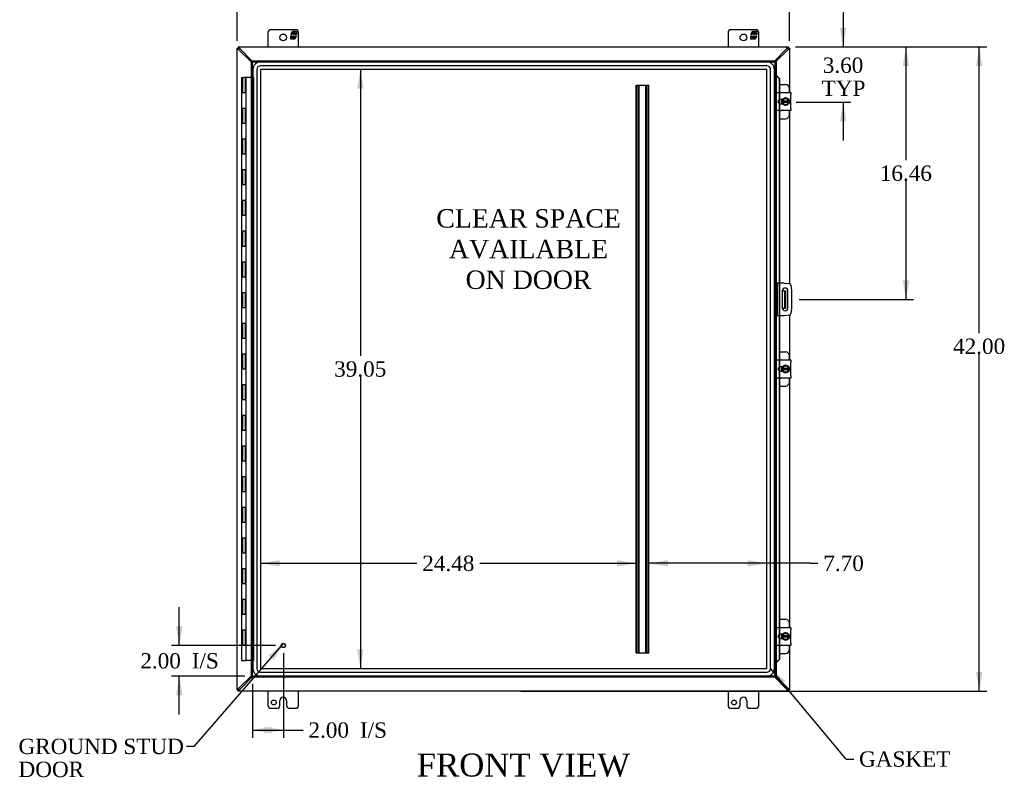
# Model space of a CAD drawing. Header units: inches. Extents: x 9 to 235, y 5 to 157.
# Tile 3 of 9: x 44 to 108, y 45 to 94. Entities that reach past the tile are written whole.
import ezdxf
from ezdxf.enums import TextEntityAlignment as Align

# ---------------------------------------------------------------- set-up
doc = ezdxf.new("R2010")
doc.units = ezdxf.units.IN
doc.header["$MEASUREMENT"] = 0
for name, color, linetype in [('COM40153-1', 7, 'CONTINUOUS'), ('COM40153-2', 7, 'CONTINUOUS'), ('COM42667', 7, 'CONTINUOUS'), ('COM42780', 7, 'CONTINUOUS'), ('COM48448', 7, 'CONTINUOUS'), ('COM53845-2', 7, 'CONTINUOUS'), ('COM70219', 7, 'CONTINUOUS'), ('COM71782-3', 7, 'CONTINUOUS'), ('DEFAULT', 7, 'CONTINUOUS'), ('FET07710', 7, 'CONTINUOUS'), ('HNG10620-38B', 7, 'CONTINUOUS'), ('HNG10620-38C', 7, 'CONTINUOUS'), ('SCC19011', 7, 'CONTINUOUS'), ('SPR20265', 7, 'CONTINUOUS'), ('STD21878', 7, 'CONTINUOUS'), ('WAF25035', 7, 'CONTINUOUS')]:
    doc.layers.add(name, color=color, linetype=linetype)
doc.styles.add('SEACAD_TIMES_NEW_ROMAN', font='times.ttf')

# ---------------------------------------------------------------- blocks, each defined once
blk = doc.blocks.new('SEANNOT_GROUP2')
at = {"layer": 'DEFAULT', "linetype": 'Continuous'}
blk.add_hatch(color=136, dxfattribs=at).paths.add_polyline_path([(60.196, 52.603), (60.859, 53.683), (59.881, 52.876)])
at = {"layer": 'DEFAULT', "color": 136, "linetype": 'Continuous'}
blk.add_line((55.015, 46.963), (54.515, 46.963), dxfattribs=at)
blk.add_lwpolyline([(55.015, 46.963), (60.859, 53.683)], dxfattribs=at)
at = {"layer": 'DEFAULT', "color": 136, "linetype": 'Continuous', "style": 'SEACAD_TIMES_NEW_ROMAN'}
for s, p in [('GROUND STUD', (43.573, 47.463)), ('DOOR', (43.573, 45.963))]:
    blk.add_text(s, height=1, dxfattribs=at).set_placement(p, align=Align.TOP_LEFT)
blk = doc.blocks.new('SEANNOT_GROUP3')
at = {"layer": 'DEFAULT', "linetype": 'Continuous'}
blk.add_hatch(color=136, dxfattribs=at).paths.add_polyline_path([(93.564, 51.22), (92.605, 52.048), (93.244, 50.954)])
at = {"layer": 'DEFAULT', "color": 136, "linetype": 'Continuous'}
blk.add_line((97.518, 46.137), (98.018, 46.137), dxfattribs=at)
blk.add_lwpolyline([(97.518, 46.137), (92.605, 52.048)], dxfattribs=at)
at = {"layer": 'DEFAULT', "color": 136, "linetype": 'Continuous', "style": 'SEACAD_TIMES_NEW_ROMAN'}
blk.add_text('GASKET', height=1, dxfattribs=at).set_placement((98.368, 46.637), align=Align.TOP_LEFT)
blk = doc.blocks.new('GDIMGGROUP')
at = {"layer": 'DEFAULT', "linetype": 'Continuous'}
for points in [[(106.41, 91.324), (106.202, 92.574), (105.994, 91.324)], [(106.41, 51.824), (105.994, 51.824), (106.202, 50.574)]]:
    blk.add_hatch(color=136, dxfattribs=at).paths.add_polyline_path(points)
at = {"layer": 'DEFAULT', "color": 136, "linetype": 'Continuous'}
for p, q in [((94.227, 92.574), (106.702, 92.574)), ((106.202, 73.906), (106.202, 92.574)), ((106.202, 50.574), (106.202, 72.556)), ((76.329, 50.574), (106.702, 50.574))]:
    blk.add_line(p, q, dxfattribs=at)
at = {"layer": 'DEFAULT', "color": 136, "linetype": 'Continuous', "style": 'SEACAD_TIMES_NEW_ROMAN'}
blk.add_text('42.00', height=1, dxfattribs=at).set_placement((104.496, 73.556), align=Align.TOP_LEFT)
blk = doc.blocks.new('GDIMGGROUP1')
at = {"layer": 'DEFAULT', "linetype": 'Continuous'}
for points in [[(53.849, 54.794), (54.057, 53.544), (54.266, 54.794)], [(53.849, 50.294), (54.266, 50.294), (54.057, 51.544)]]:
    blk.add_hatch(color=136, dxfattribs=at).paths.add_polyline_path(points)
at = {"layer": 'DEFAULT', "color": 136, "linetype": 'Continuous'}
for p, q in [((54.057, 53.544), (54.057, 56.044)), ((60.338, 53.544), (53.557, 53.544)), ((58.338, 51.544), (53.557, 51.544)), ((54.057, 49.044), (54.057, 51.544))]:
    blk.add_line(p, q, dxfattribs=at)
at = {"layer": 'DEFAULT', "color": 136, "linetype": 'Continuous', "style": 'SEACAD_TIMES_NEW_ROMAN'}
for s, p in [('2.00', (51.515, 53.044)), ('I/S', (54.869, 53.044))]:
    blk.add_text(s, height=1, dxfattribs=at).set_placement(p, align=Align.TOP_LEFT)
blk = doc.blocks.new('GDIMGGROUP9')
at = {"layer": 'DEFAULT', "linetype": 'Continuous'}
for points in [[(97.538, 93.824), (97.122, 93.824), (97.33, 92.574)], [(97.538, 87.728), (97.33, 88.978), (97.122, 87.728)]]:
    blk.add_hatch(color=136, dxfattribs=at).paths.add_polyline_path(points)
at = {"layer": 'DEFAULT', "color": 136, "linetype": 'Continuous'}
for p, q in [((97.33, 95.074), (97.33, 92.574)), ((94.227, 92.574), (97.83, 92.574)), ((94.26, 88.978), (97.83, 88.978)), ((97.33, 88.978), (97.33, 86.478))]:
    blk.add_line(p, q, dxfattribs=at)
at = {"layer": 'DEFAULT', "color": 136, "linetype": 'Continuous', "style": 'SEACAD_TIMES_NEW_ROMAN'}
for s, p in [('3.60', (96.003, 91.886)), ('TYP', (95.932, 90.386))]:
    blk.add_text(s, height=1, dxfattribs=at).set_placement(p, align=Align.TOP_LEFT)
blk = doc.blocks.new('GDIMGGROUP10')
at = {"layer": 'DEFAULT', "linetype": 'Continuous'}
for points in [[(101.635, 91.324), (101.426, 92.574), (101.218, 91.324)], [(101.635, 77.364), (101.218, 77.364), (101.426, 76.114)]]:
    blk.add_hatch(color=136, dxfattribs=at).paths.add_polyline_path(points)
at = {"layer": 'DEFAULT', "color": 136, "linetype": 'Continuous'}
for p, q in [((94.227, 92.574), (101.926, 92.574)), ((101.426, 92.574), (101.426, 85.194)), ((101.426, 83.844), (101.426, 76.114)), ((94.454, 76.114), (101.926, 76.114))]:
    blk.add_line(p, q, dxfattribs=at)
at = {"layer": 'DEFAULT', "color": 136, "linetype": 'Continuous', "style": 'SEACAD_TIMES_NEW_ROMAN'}
blk.add_text('16.46', height=1, dxfattribs=at).set_placement((99.72, 84.844), align=Align.TOP_LEFT)
blk = doc.blocks.new('GDIMGGROUP15')
at = {"layer": 'DEFAULT', "linetype": 'Continuous'}
for points in [[(60.088, 47.819), (60.088, 48.235), (58.838, 48.027)], [(59.588, 47.819), (60.838, 48.027), (59.588, 48.235)]]:
    blk.add_hatch(color=136, dxfattribs=at).paths.add_polyline_path(points)
at = {"layer": 'DEFAULT', "color": 136, "linetype": 'Continuous'}
for p, q in [((60.838, 53.044), (60.838, 47.527)), ((58.838, 51.044), (58.838, 47.527)), ((58.838, 48.027), (61.627, 48.027)), ((61.627, 48.027), (62.127, 48.027))]:
    blk.add_line(p, q, dxfattribs=at)
at = {"layer": 'DEFAULT', "color": 136, "linetype": 'Continuous', "style": 'SEACAD_TIMES_NEW_ROMAN'}
for s, p in [('2.00', (62.477, 48.527)), ('I/S', (65.831, 48.527))]:
    blk.add_text(s, height=1, dxfattribs=at).set_placement(p, align=Align.TOP_LEFT)
blk = doc.blocks.new('GDIMGGROUP23')
at = {"layer": 'DEFAULT', "linetype": 'Continuous'}
for points in [[(59.079, 98.057), (57.829, 97.849), (59.079, 97.641)], [(92.579, 98.057), (92.579, 97.641), (93.829, 97.849)]]:
    blk.add_hatch(color=136, dxfattribs=at).paths.add_polyline_path(points)
at = {"layer": 'DEFAULT', "color": 136, "linetype": 'Continuous'}
for p, q in [((57.829, 92.973), (57.829, 98.349)), ((93.829, 92.973), (93.829, 98.349)), ((57.829, 97.849), (73.773, 97.849)), ((77.885, 97.849), (93.829, 97.849))]:
    blk.add_line(p, q, dxfattribs=at)
at = {"layer": 'DEFAULT', "color": 136, "linetype": 'Continuous', "style": 'SEACAD_TIMES_NEW_ROMAN'}
blk.add_text('36.00', height=1, dxfattribs=at).set_placement((74.123, 98.349), align=Align.TOP_LEFT)
blk = doc.blocks.new('GDIMGGROUP24')
at = {"layer": 'DEFAULT', "linetype": 'Continuous'}
for points in [[(65.651, 89.851), (66.068, 89.851), (65.859, 91.101)], [(65.651, 53.297), (65.859, 52.047), (66.068, 53.297)]]:
    blk.add_hatch(color=136, dxfattribs=at).paths.add_polyline_path(points)
at = {"layer": 'DEFAULT', "color": 136, "linetype": 'Continuous'}
for p, q in [((65.859, 91.101), (65.859, 72.424)), ((65.859, 71.074), (65.859, 52.047))]:
    blk.add_line(p, q, dxfattribs=at)
at = {"layer": 'DEFAULT', "color": 136, "linetype": 'Continuous', "style": 'SEACAD_TIMES_NEW_ROMAN'}
blk.add_text('39.05', height=1, dxfattribs=at).set_placement((64.153, 72.074), align=Align.TOP_LEFT)
blk = doc.blocks.new('GDIMGGROUP25')
at = {"layer": 'DEFAULT', "linetype": 'Continuous'}
for points in [[(60.608, 59.109), (59.358, 58.901), (60.608, 58.692)], [(82.588, 59.109), (82.588, 58.692), (83.838, 58.901)]]:
    blk.add_hatch(color=136, dxfattribs=at).paths.add_polyline_path(points)
at = {"layer": 'DEFAULT', "color": 136, "linetype": 'Continuous'}
for p, q in [((59.358, 58.901), (69.542, 58.901)), ((73.654, 58.901), (83.838, 58.901))]:
    blk.add_line(p, q, dxfattribs=at)
at = {"layer": 'DEFAULT', "color": 136, "linetype": 'Continuous', "style": 'SEACAD_TIMES_NEW_ROMAN'}
blk.add_text('24.48', height=1, dxfattribs=at).set_placement((69.892, 59.401), align=Align.TOP_LEFT)
blk = doc.blocks.new('GDIMGGROUP27')
at = {"layer": 'DEFAULT', "linetype": 'Continuous'}
for points in [[(85.904, 59.109), (84.654, 58.901), (85.904, 58.692)], [(91.106, 59.109), (91.106, 58.692), (92.356, 58.901)]]:
    blk.add_hatch(color=136, dxfattribs=at).paths.add_polyline_path(points)
at = {"layer": 'DEFAULT', "color": 136, "linetype": 'Continuous'}
for q in [(84.654, 58.901), (95.687, 58.901)]:
    blk.add_line((95.187, 58.901), q, dxfattribs=at)
at = {"layer": 'DEFAULT', "color": 136, "linetype": 'Continuous', "style": 'SEACAD_TIMES_NEW_ROMAN'}
blk.add_text('7.70', height=1, dxfattribs=at).set_placement((96.037, 59.401), align=Align.TOP_LEFT)

msp = doc.modelspace()

# ---------------------------------------------------------------- linework, layer by layer
at = {"layer": 'COM40153-1', "color": 7}
for p, q in [((93.361, 76.677), (93.471, 76.677)), ((93.471, 76.677), (93.507, 76.677)), ((93.507, 76.677), (93.579, 76.677)), ((93.507, 76.677), (93.507, 75.552)), ((93.579, 76.677), (93.579, 75.552)), ((93.361, 75.552), (93.471, 75.552)), ((93.507, 75.552), (93.471, 75.552)), ((93.507, 75.552), (93.579, 75.552))]:
    msp.add_line(p, q, dxfattribs=at)
at = {"layer": 'COM40153-2', "color": 7}
for p, q in [((93.026, 77.177), (92.954, 77.177)), ((93.026, 77.177), (93.026, 75.052)), ((93.026, 77.177), (93.062, 77.177)), ((93.477, 77.177), (93.062, 77.177)), ((93.477, 77.177), (93.811, 77.148)), ((93.925, 77.034), (93.954, 76.7)), ((93.36, 76.664), (93.36, 75.564)), ((93.735, 75.564), (93.735, 76.664)), ((93.954, 76.7), (93.954, 75.529)), ((93.954, 75.529), (93.925, 75.195)), ((93.026, 75.052), (92.954, 75.052)), ((93.062, 75.052), (93.026, 75.052)), ((93.477, 75.052), (93.062, 75.052)), ((93.811, 75.081), (93.477, 75.052))]:
    msp.add_line(p, q, dxfattribs=at)
for centre, radius, start, end in [((93.8, 77.023), 0.125, 5, 85), ((93.548, 76.664), 0.188, 0, 180), ((93.548, 75.564), 0.188, 180, 0), ((93.8, 75.206), 0.125, 275, 355)]:
    msp.add_arc(centre, radius, start, end, dxfattribs=at)
at = {"layer": 'COM42667', "color": 7}
for p, q in [((92.955, 89.458), (92.955, 89.601)), ((92.955, 89.601), (93.925, 89.601)), ((92.955, 89.458), (92.955, 88.567)), ((93.925, 89.601), (93.925, 89.458)), ((93.925, 88.567), (93.925, 89.458)), ((93.369, 89.153), (93.229, 89.153)), ((93.229, 88.872), (93.369, 88.872)), ((92.955, 88.424), (92.955, 88.567)), ((93.925, 88.424), (92.955, 88.424)), ((93.925, 88.567), (93.925, 88.424)), ((92.955, 72.02), (92.955, 72.163)), ((92.955, 72.163), (93.925, 72.163)), ((92.955, 72.02), (92.955, 71.129)), ((93.925, 72.163), (93.925, 72.02)), ((93.925, 71.129), (93.925, 72.02)), ((93.369, 71.715), (93.229, 71.715)), ((93.229, 71.434), (93.369, 71.434)), ((92.955, 70.986), (92.955, 71.129)), ((93.925, 70.986), (92.955, 70.986)), ((93.925, 71.129), (93.925, 70.986)), ((92.955, 54.582), (92.955, 54.725)), ((92.955, 54.725), (93.925, 54.725)), ((92.955, 54.582), (92.955, 53.691)), ((93.925, 54.725), (93.925, 54.582)), ((93.925, 53.691), (93.925, 54.582)), ((93.369, 54.277), (93.229, 54.277)), ((93.229, 53.996), (93.369, 53.996)), ((92.955, 53.548), (92.955, 53.691)), ((93.925, 53.548), (92.955, 53.548)), ((93.925, 53.691), (93.925, 53.548))]:
    msp.add_line(p, q, dxfattribs=at)
for centre, radius in [((93.229, 89.012), 0.14), ((93.229, 71.574), 0.141), ((93.229, 54.136), 0.14)]:
    msp.add_arc(centre, radius, 90, 270, dxfattribs=at)
at = {"layer": 'COM42780', "color": 7}
for p, q in [((93.179, 90.128), (93.576, 90.128)), ((93.826, 89.601), (93.826, 89.878)), ((93.326, 89.078), (93.326, 89.153)), ((93.326, 88.872), (93.326, 88.943)), ((93.826, 88.147), (93.826, 88.424)), ((93.179, 87.897), (93.576, 87.897)), ((93.179, 72.69), (93.576, 72.69)), ((93.826, 72.163), (93.826, 72.44)), ((93.326, 71.64), (93.326, 71.715)), ((93.326, 71.434), (93.326, 71.505)), ((93.826, 70.709), (93.826, 70.986)), ((93.179, 70.459), (93.576, 70.459)), ((93.179, 55.252), (93.576, 55.252)), ((93.826, 54.725), (93.826, 55.002)), ((93.326, 54.202), (93.326, 54.277)), ((93.326, 53.996), (93.326, 54.067)), ((93.826, 53.271), (93.826, 53.548)), ((93.179, 53.021), (93.576, 53.021))]:
    msp.add_line(p, q, dxfattribs=at)
for centre, start, end in [((93.576, 89.878), 0, 90), ((93.076, 89.441), 39.93243, 65.66946), ((93.076, 88.584), 294.33054, 320.06757), ((93.576, 88.147), 270, 0), ((93.576, 72.44), 0, 90), ((93.076, 72.003), 39.93243, 65.66946), ((93.076, 71.146), 294.33054, 320.06757), ((93.576, 70.709), 270, 0), ((93.576, 55.002), 0, 90), ((93.076, 54.565), 39.93243, 65.66946), ((93.076, 53.708), 294.33054, 320.06757), ((93.576, 53.271), 270, 0)]:
    msp.add_arc(centre, 0.25, start, end, dxfattribs=at)
at = {"layer": 'COM48448', "color": 7}
for p, q in [((57.829, 92.502), (57.901, 92.502)), ((57.829, 92.473), (57.829, 92.502)), ((57.901, 92.473), (57.829, 92.473)), ((57.829, 50.676), (57.829, 92.473)), ((57.901, 92.574), (57.901, 92.502)), ((57.901, 92.574), (57.93, 92.574)), ((57.901, 92.502), (57.937, 92.466)), ((57.93, 92.502), (57.901, 92.502)), ((57.901, 92.502), (57.937, 92.466)), ((57.901, 92.502), (57.901, 92.473)), ((57.937, 92.397), (57.917, 92.43)), ((57.93, 92.502), (57.93, 92.574)), ((57.93, 92.574), (93.727, 92.574)), ((57.973, 92.486), (58.006, 92.466)), ((58.838, 91.627), (58.006, 92.466)), ((93.652, 92.466), (92.869, 91.677)), ((93.652, 92.466), (93.684, 92.486)), ((93.757, 92.502), (93.721, 92.466)), ((93.757, 92.502), (93.721, 92.466)), ((93.74, 92.43), (93.721, 92.397)), ((93.727, 92.502), (93.727, 92.574)), ((93.727, 92.574), (93.757, 92.574)), ((93.757, 92.502), (93.727, 92.502)), ((93.757, 92.574), (93.757, 92.502)), ((93.829, 92.502), (93.757, 92.502)), ((93.757, 92.473), (93.757, 92.502)), ((93.757, 92.473), (93.829, 92.473)), ((93.829, 92.502), (93.829, 92.473)), ((93.829, 92.473), (93.829, 89.601)), ((58.766, 91.575), (57.937, 92.397)), ((92.921, 91.605), (93.721, 92.397)), ((93.829, 88.424), (93.829, 77.145)), ((93.829, 75.084), (93.829, 72.163)), ((93.829, 70.986), (93.829, 54.725)), ((93.829, 53.548), (93.829, 50.676)), ((57.937, 50.752), (58.766, 51.573)), ((58.838, 51.522), (58.006, 50.682)), ((93.652, 50.682), (92.869, 51.472)), ((93.721, 50.752), (92.921, 51.544)), ((57.917, 50.719), (57.937, 50.752)), ((93.721, 50.752), (93.74, 50.719)), ((57.901, 50.676), (57.829, 50.676)), ((57.829, 50.646), (57.829, 50.676)), ((57.829, 50.646), (57.901, 50.646)), ((57.901, 50.646), (57.937, 50.682)), ((57.901, 50.646), (57.937, 50.682)), ((57.901, 50.676), (57.901, 50.646)), ((57.901, 50.646), (57.93, 50.646)), ((57.901, 50.574), (57.901, 50.646)), ((57.93, 50.574), (57.901, 50.574)), ((57.93, 50.646), (57.93, 50.574)), ((93.727, 50.574), (57.93, 50.574)), ((58.006, 50.682), (57.973, 50.663)), ((93.684, 50.663), (93.652, 50.682)), ((93.757, 50.646), (93.721, 50.682)), ((93.757, 50.646), (93.721, 50.682)), ((93.727, 50.646), (93.727, 50.574)), ((93.727, 50.646), (93.757, 50.646)), ((93.757, 50.574), (93.727, 50.574)), ((93.757, 50.676), (93.829, 50.676)), ((93.757, 50.646), (93.757, 50.676)), ((93.829, 50.646), (93.757, 50.646)), ((93.757, 50.574), (93.757, 50.646)), ((93.829, 50.676), (93.829, 50.646))]:
    msp.add_line(p, q, dxfattribs=at)
for centre, start, end in [((58.347, 93.195), 238.53984, 242.80605), ((57.208, 92.056), 27.19395, 31.46015), ((94.45, 92.056), 148.53985, 152.80605), ((93.311, 93.195), 297.19395, 301.46015), ((58.347, 49.953), 117.19395, 121.46015), ((93.311, 49.953), 58.53985, 62.80605), ((57.208, 51.093), 328.53985, 332.80605), ((94.45, 51.093), 207.19395, 211.46015)]:
    msp.add_arc(centre, 0.898, start, end, dxfattribs=at)
for points, knots in [([(57.879, 92.43), (57.877, 92.431), (57.874, 92.433), (57.869, 92.436), (57.864, 92.439), (57.859, 92.442), (57.855, 92.445), (57.851, 92.448), (57.847, 92.451), (57.842, 92.454), (57.837, 92.459), (57.833, 92.463), (57.83, 92.467), (57.829, 92.47), (57.829, 92.472), (57.829, 92.473)], [0, 0, 0, 0, 0.058508, 0.117588, 0.177234, 0.23744, 0.298196, 0.359495, 0.421327, 0.483683, 0.609872, 0.738031, 0.824554, 0.911887, 1, 1, 1, 1]), ([(57.917, 92.43), (57.915, 92.434), (57.913, 92.438), (57.909, 92.446), (57.907, 92.45), (57.904, 92.457), (57.903, 92.46), (57.901, 92.467), (57.901, 92.47), (57.901, 92.473)], [0, 0, 0, 0, 0.25, 0.25, 0.5, 0.5, 0.75, 0.75, 1, 1, 1, 1]), ([(57.93, 92.574), (57.931, 92.574), (57.932, 92.574), (57.934, 92.574), (57.936, 92.573), (57.939, 92.571), (57.941, 92.57), (57.943, 92.568), (57.945, 92.565), (57.947, 92.563), (57.951, 92.558), (57.955, 92.552), (57.961, 92.544), (57.967, 92.535), (57.971, 92.528), (57.973, 92.525)], [0, 0, 0, 0, 0.058839, 0.117335, 0.175479, 0.233264, 0.290679, 0.347718, 0.404373, 0.460635, 0.516498, 0.640635, 0.762642, 0.882451, 1, 1, 1, 1]), ([(57.93, 92.502), (57.933, 92.502), (57.936, 92.502), (57.943, 92.5), (57.946, 92.499), (57.953, 92.496), (57.957, 92.494), (57.965, 92.49), (57.969, 92.488), (57.973, 92.486)], [0, 0, 0, 0, 0.25, 0.25, 0.5, 0.5, 0.75, 0.75, 1, 1, 1, 1]), ([(93.684, 92.525), (93.685, 92.526), (93.688, 92.53), (93.691, 92.534), (93.694, 92.539), (93.697, 92.544), (93.7, 92.548), (93.702, 92.552), (93.705, 92.556), (93.709, 92.561), (93.713, 92.566), (93.718, 92.57), (93.721, 92.573), (93.724, 92.574), (93.726, 92.574), (93.727, 92.574)], [0, 0, 0, 0, 0.058508, 0.117588, 0.177234, 0.23744, 0.298196, 0.359495, 0.421327, 0.483683, 0.609872, 0.738031, 0.824554, 0.911887, 1, 1, 1, 1]), ([(93.684, 92.486), (93.689, 92.488), (93.693, 92.49), (93.701, 92.494), (93.704, 92.496), (93.711, 92.499), (93.715, 92.5), (93.721, 92.502), (93.724, 92.502), (93.727, 92.502)], [0, 0, 0, 0, 0.25, 0.25, 0.5, 0.5, 0.75, 0.75, 1, 1, 1, 1]), ([(93.757, 92.473), (93.757, 92.47), (93.756, 92.467), (93.755, 92.46), (93.753, 92.457), (93.75, 92.45), (93.749, 92.446), (93.745, 92.438), (93.742, 92.434), (93.74, 92.43)], [0, 0, 0, 0, 0.25, 0.25, 0.5, 0.5, 0.75, 0.75, 1, 1, 1, 1]), ([(93.829, 92.473), (93.829, 92.472), (93.829, 92.471), (93.828, 92.469), (93.827, 92.467), (93.826, 92.465), (93.824, 92.462), (93.822, 92.46), (93.82, 92.458), (93.817, 92.456), (93.813, 92.452), (93.807, 92.448), (93.798, 92.442), (93.789, 92.436), (93.782, 92.432), (93.779, 92.43)], [0, 0, 0, 0, 0.058839, 0.117335, 0.175479, 0.233264, 0.290679, 0.347718, 0.404373, 0.460635, 0.516498, 0.640635, 0.762642, 0.882451, 1, 1, 1, 1]), ([(57.829, 50.676), (57.829, 50.677), (57.829, 50.678), (57.83, 50.68), (57.831, 50.682), (57.832, 50.684), (57.834, 50.686), (57.836, 50.688), (57.838, 50.691), (57.841, 50.693), (57.845, 50.696), (57.851, 50.701), (57.859, 50.706), (57.869, 50.712), (57.875, 50.717), (57.879, 50.719)], [0, 0, 0, 0, 0.058839, 0.117335, 0.175479, 0.233264, 0.290679, 0.347718, 0.404373, 0.460635, 0.516498, 0.640635, 0.762642, 0.882451, 1, 1, 1, 1]), ([(57.901, 50.676), (57.901, 50.679), (57.901, 50.682), (57.903, 50.688), (57.904, 50.692), (57.907, 50.699), (57.909, 50.703), (57.913, 50.71), (57.915, 50.715), (57.917, 50.719)], [0, 0, 0, 0, 0.25, 0.25, 0.5, 0.5, 0.75, 0.75, 1, 1, 1, 1]), ([(93.74, 50.719), (93.742, 50.715), (93.745, 50.71), (93.749, 50.703), (93.75, 50.699), (93.753, 50.692), (93.755, 50.688), (93.756, 50.682), (93.757, 50.679), (93.757, 50.676)], [0, 0, 0, 0, 0.25, 0.25, 0.5, 0.5, 0.75, 0.75, 1, 1, 1, 1]), ([(93.779, 50.719), (93.781, 50.718), (93.784, 50.716), (93.789, 50.713), (93.794, 50.709), (93.798, 50.707), (93.803, 50.704), (93.807, 50.701), (93.811, 50.698), (93.815, 50.694), (93.821, 50.69), (93.825, 50.686), (93.827, 50.682), (93.829, 50.679), (93.829, 50.677), (93.829, 50.676)], [0, 0, 0, 0, 0.058508, 0.117588, 0.177234, 0.23744, 0.298196, 0.359495, 0.421327, 0.483683, 0.609872, 0.738031, 0.824554, 0.911887, 1, 1, 1, 1]), ([(57.973, 50.663), (57.969, 50.661), (57.965, 50.658), (57.957, 50.655), (57.953, 50.653), (57.946, 50.65), (57.943, 50.648), (57.936, 50.647), (57.933, 50.646), (57.93, 50.646)], [0, 0, 0, 0, 0.25, 0.25, 0.5, 0.5, 0.75, 0.75, 1, 1, 1, 1]), ([(57.973, 50.624), (57.972, 50.622), (57.97, 50.619), (57.967, 50.614), (57.964, 50.609), (57.961, 50.605), (57.958, 50.6), (57.955, 50.596), (57.953, 50.592), (57.949, 50.588), (57.944, 50.583), (57.94, 50.578), (57.936, 50.576), (57.933, 50.575), (57.931, 50.574), (57.93, 50.574)], [0, 0, 0, 0, 0.058508, 0.117588, 0.177234, 0.23744, 0.298196, 0.359495, 0.421327, 0.483683, 0.609872, 0.738031, 0.824554, 0.911887, 1, 1, 1, 1]), ([(93.727, 50.646), (93.724, 50.646), (93.721, 50.647), (93.715, 50.648), (93.711, 50.65), (93.704, 50.653), (93.701, 50.655), (93.693, 50.658), (93.689, 50.661), (93.684, 50.663)], [0, 0, 0, 0, 0.25, 0.25, 0.5, 0.5, 0.75, 0.75, 1, 1, 1, 1]), ([(93.727, 50.574), (93.727, 50.574), (93.725, 50.574), (93.723, 50.575), (93.721, 50.576), (93.719, 50.577), (93.717, 50.579), (93.715, 50.581), (93.713, 50.583), (93.71, 50.586), (93.707, 50.59), (93.702, 50.596), (93.697, 50.605), (93.691, 50.614), (93.686, 50.621), (93.684, 50.624)], [0, 0, 0, 0, 0.058839, 0.117335, 0.175479, 0.233264, 0.290679, 0.347718, 0.404373, 0.460635, 0.516498, 0.640635, 0.762642, 0.882451, 1, 1, 1, 1])]:
    msp.add_open_spline(points, degree=3, knots=knots, dxfattribs=at)
at = {"layer": 'COM53845-2', "color": 7}
for p, q in [((83.838, 53.074), (83.838, 90.074)), ((83.838, 90.074), (83.921, 90.074)), ((83.878, 53.074), (83.878, 90.074)), ((83.921, 90.074), (84.571, 90.074)), ((83.99, 53.074), (83.99, 90.074)), ((84.03, 53.074), (84.03, 90.074)), ((84.462, 53.074), (84.462, 90.074)), ((84.502, 53.074), (84.502, 90.074)), ((84.571, 90.074), (84.654, 90.074)), ((84.614, 53.074), (84.614, 90.074)), ((84.654, 53.074), (84.654, 90.074)), ((83.838, 53.074), (83.921, 53.074)), ((83.921, 53.074), (84.571, 53.074)), ((84.571, 53.074), (84.654, 53.074))]:
    msp.add_line(p, q, dxfattribs=at)
at = {"layer": 'COM70219', "color": 7}
for p, q in [((92.355, 91.6), (59.359, 91.6)), ((92.355, 91.599), (59.359, 91.599)), ((92.355, 91.35), (59.359, 91.35)), ((58.859, 91.1), (58.859, 52.048)), ((58.86, 91.1), (58.86, 52.048)), ((59.109, 91.1), (59.109, 52.048)), ((59.358, 91.1), (59.358, 52.048)), ((92.355, 91.101), (59.359, 91.101)), ((92.355, 91.1), (59.359, 91.1)), ((59.359, 91.1), (59.359, 52.048)), ((92.355, 52.048), (92.355, 91.1)), ((92.356, 52.048), (92.356, 91.1)), ((92.605, 52.048), (92.605, 91.1)), ((92.854, 52.048), (92.854, 91.1)), ((92.855, 52.048), (92.855, 91.1)), ((59.359, 52.048), (92.355, 52.048)), ((59.359, 52.047), (92.355, 52.047)), ((59.359, 51.798), (92.355, 51.798)), ((59.359, 51.549), (92.355, 51.549)), ((59.359, 51.548), (92.355, 51.548))]:
    msp.add_line(p, q, dxfattribs=at)
for centre, radius, start, end in [((59.359, 91.1), 0.5, 90, 180), ((59.359, 91.1), 0.499, 90, 180), ((59.359, 91.1), 0.25, 90, 180), ((92.355, 91.1), 0.5, 0, 90), ((92.355, 91.1), 0.499, 0, 90), ((92.355, 91.1), 0.25, 0, 90), ((59.359, 91.1), 0.001, 90, 180), ((92.355, 91.1), 0.001, 0, 90), ((59.359, 52.048), 0.5, 180, 270), ((59.359, 52.048), 0.499, 180, 270), ((59.359, 52.048), 0.25, 180, 270), ((59.359, 52.048), 0.001, 180, 270), ((92.355, 52.048), 0.5, 270, 360), ((92.355, 52.048), 0.001, 270, 360), ((92.355, 52.048), 0.25, 270, 360), ((92.355, 52.048), 0.499, 270, 360)]:
    msp.add_arc(centre, radius, start, end, dxfattribs=at)
at = {"layer": 'COM71782-3', "color": 7}
for p, q in [((58.766, 91.605), (58.838, 91.605)), ((58.766, 51.544), (58.766, 91.605)), ((58.838, 91.677), (58.838, 91.605)), ((58.838, 91.677), (92.882, 91.677)), ((58.838, 91.605), (92.882, 91.605)), ((58.838, 91.605), (58.874, 91.569)), ((58.838, 51.544), (58.838, 91.605)), ((58.838, 91.605), (58.874, 91.569)), ((92.882, 91.605), (92.846, 91.569)), ((92.882, 91.605), (92.846, 91.569)), ((92.882, 91.677), (92.882, 91.605)), ((92.882, 91.605), (92.882, 51.544)), ((92.954, 91.605), (92.882, 91.605)), ((92.954, 91.605), (92.954, 51.544)), ((92.954, 90.73), (92.882, 90.73)), ((92.967, 90.73), (92.954, 90.73)), ((92.976, 90.707), (92.985, 90.707)), ((92.996, 90.694), (93.166, 90.522)), ((92.996, 90.694), (93.009, 90.694)), ((93.009, 90.694), (93.179, 90.522)), ((93.166, 90.522), (93.166, 89.601)), ((93.179, 90.522), (93.166, 90.522)), ((93.179, 90.522), (93.179, 89.601)), ((93.166, 89.601), (93.166, 89.138)), ((93.179, 89.601), (93.179, 89.143)), ((93.166, 89.138), (93.166, 88.887)), ((93.166, 88.887), (93.166, 88.424)), ((93.179, 89.143), (93.179, 88.881)), ((93.179, 88.881), (93.179, 88.424)), ((93.166, 88.424), (93.166, 77.177)), ((93.179, 88.424), (93.179, 77.177)), ((93.166, 77.177), (93.166, 75.052)), ((93.179, 77.177), (93.179, 75.052)), ((93.166, 75.052), (93.166, 72.163)), ((93.179, 75.052), (93.179, 72.163)), ((93.166, 72.163), (93.166, 71.7)), ((93.179, 72.163), (93.179, 71.705)), ((93.166, 71.7), (93.166, 71.449)), ((93.166, 71.449), (93.166, 70.986)), ((93.179, 71.705), (93.179, 71.443)), ((93.179, 71.443), (93.179, 70.986)), ((93.166, 70.986), (93.166, 54.725)), ((93.179, 70.986), (93.179, 54.725)), ((93.166, 54.725), (93.166, 54.262)), ((93.179, 54.725), (93.179, 54.267)), ((93.166, 54.262), (93.166, 54.011)), ((93.166, 54.011), (93.166, 53.548)), ((93.179, 54.267), (93.179, 54.005)), ((93.179, 54.005), (93.179, 53.548)), ((93.166, 53.548), (93.166, 52.627)), ((93.179, 53.548), (93.179, 52.627)), ((92.954, 52.419), (92.882, 52.419)), ((92.954, 52.419), (92.967, 52.419)), ((92.985, 52.442), (92.976, 52.442)), ((93.166, 52.627), (92.996, 52.454)), ((92.996, 52.454), (93.009, 52.454)), ((93.179, 52.627), (93.009, 52.454)), ((93.179, 52.627), (93.166, 52.627)), ((58.766, 51.544), (58.838, 51.544)), ((58.838, 51.544), (58.874, 51.58)), ((58.838, 51.544), (58.874, 51.58)), ((92.882, 51.544), (58.838, 51.544)), ((58.838, 51.472), (58.838, 51.544)), ((92.882, 51.472), (58.838, 51.472)), ((92.882, 51.544), (92.846, 51.58)), ((92.882, 51.544), (92.846, 51.58)), ((92.882, 51.472), (92.882, 51.544)), ((92.954, 51.544), (92.882, 51.544))]:
    msp.add_line(p, q, dxfattribs=at)
for centre, radius, start, end in [((93.394, 91.781), 1.153, 245.73422, 249.46416), ((93.285, 90.963), 0.395, 216.31419, 223.00535), ((93.394, 91.781), 1.153, 249.46416, 250.45802), ((93.394, 51.368), 1.153, 110.53584, 114.26578), ((93.285, 52.185), 0.395, 136.99465, 143.68581), ((93.394, 51.368), 1.153, 109.54198, 110.53584)]:
    msp.add_arc(centre, radius, start, end, dxfattribs=at)
at = {"layer": 'FET07710', "color": 7}
for p, q in [((59.829, 93.512), (59.829, 92.574)), ((61.641, 93.699), (60.016, 93.699)), ((61.319, 93.394), (61.441, 93.606)), ((61.383, 93.394), (61.319, 93.394)), ((61.319, 93.084), (61.319, 93.297)), ((61.319, 93.297), (61.383, 93.297)), ((61.427, 93.084), (61.319, 93.084)), ((61.481, 93.5), (61.383, 93.5)), ((61.383, 93.5), (61.383, 93.394)), ((61.383, 93.297), (61.383, 93.191)), ((61.383, 93.191), (61.481, 93.191)), ((61.472, 93.162), (61.427, 93.084)), ((61.441, 93.606), (61.55, 93.606)), ((61.472, 93.084), (61.472, 93.162)), ((61.581, 93.084), (61.472, 93.084)), ((61.481, 93.394), (61.481, 93.5)), ((61.541, 93.394), (61.481, 93.394)), ((61.481, 93.191), (61.481, 93.297)), ((61.481, 93.297), (61.541, 93.297)), ((61.639, 93.5), (61.541, 93.5)), ((61.541, 93.5), (61.541, 93.394)), ((61.541, 93.297), (61.541, 93.191)), ((61.541, 93.191), (61.639, 93.191)), ((61.55, 93.606), (61.55, 93.529)), ((61.55, 93.529), (61.595, 93.606)), ((61.704, 93.297), (61.581, 93.084)), ((61.595, 93.606), (61.704, 93.606)), ((61.639, 93.394), (61.639, 93.5)), ((61.704, 93.394), (61.639, 93.394)), ((61.639, 93.191), (61.639, 93.297)), ((61.639, 93.297), (61.704, 93.297)), ((61.704, 93.606), (61.704, 93.394)), ((61.829, 92.574), (61.829, 93.512)), ((89.829, 93.512), (89.829, 92.574)), ((91.641, 93.699), (90.016, 93.699)), ((91.319, 93.394), (91.441, 93.606)), ((91.383, 93.394), (91.319, 93.394)), ((91.319, 93.084), (91.319, 93.297)), ((91.319, 93.297), (91.383, 93.297)), ((91.427, 93.084), (91.319, 93.084)), ((91.481, 93.5), (91.383, 93.5)), ((91.383, 93.5), (91.383, 93.394)), ((91.383, 93.297), (91.383, 93.191)), ((91.383, 93.191), (91.481, 93.191)), ((91.472, 93.162), (91.427, 93.084)), ((91.441, 93.606), (91.55, 93.606)), ((91.472, 93.084), (91.472, 93.162)), ((91.581, 93.084), (91.472, 93.084)), ((91.481, 93.394), (91.481, 93.5)), ((91.541, 93.394), (91.481, 93.394)), ((91.481, 93.191), (91.481, 93.297)), ((91.481, 93.297), (91.541, 93.297)), ((91.639, 93.5), (91.541, 93.5)), ((91.541, 93.5), (91.541, 93.394)), ((91.541, 93.297), (91.541, 93.191)), ((91.541, 93.191), (91.639, 93.191)), ((91.55, 93.606), (91.55, 93.529)), ((91.55, 93.529), (91.595, 93.606)), ((91.704, 93.297), (91.581, 93.084)), ((91.595, 93.606), (91.704, 93.606)), ((91.639, 93.394), (91.639, 93.5)), ((91.704, 93.394), (91.639, 93.394)), ((91.639, 93.191), (91.639, 93.297)), ((91.639, 93.297), (91.704, 93.297)), ((91.704, 93.606), (91.704, 93.394)), ((91.829, 92.574), (91.829, 93.512)), ((59.829, 50.574), (59.829, 49.637)), ((60.828, 50.167), (60.829, 50.167)), ((61.829, 49.637), (61.829, 50.574)), ((89.829, 50.574), (89.829, 49.637)), ((90.828, 50.167), (90.829, 50.167)), ((91.829, 49.637), (91.829, 50.574)), ((60.016, 49.449), (60.423, 49.449)), ((60.61, 49.637), (60.61, 49.949)), ((61.047, 49.949), (61.047, 49.637)), ((61.234, 49.449), (61.641, 49.449)), ((90.016, 49.449), (90.423, 49.449)), ((90.61, 49.637), (90.61, 49.949)), ((91.047, 49.949), (91.047, 49.637)), ((91.234, 49.449), (91.641, 49.449))]:
    msp.add_line(p, q, dxfattribs=at)
for centre, radius in [((60.829, 93.199), 0.219), ((90.829, 93.199), 0.219), ((60.219, 49.824), 0.156), ((90.219, 49.824), 0.156)]:
    msp.add_circle(centre, radius, dxfattribs=at)
for centre, radius, start, end in [((60.016, 93.512), 0.187, 90, 180), ((61.641, 93.512), 0.188, 0, 90), ((90.016, 93.512), 0.188, 90, 180), ((91.641, 93.512), 0.188, 0, 90), ((60.828, 49.949), 0.218, 90, 180), ((60.829, 49.949), 0.218, 0, 90), ((90.828, 49.949), 0.218, 90, 180), ((90.829, 49.949), 0.218, 0, 90), ((60.016, 49.637), 0.188, 180, 270), ((60.423, 49.637), 0.188, 270, 0), ((61.234, 49.637), 0.188, 180, 270), ((61.641, 49.637), 0.188, 270, 0), ((90.016, 49.637), 0.187, 180, 270), ((90.423, 49.637), 0.188, 270, 0), ((91.234, 49.637), 0.188, 180, 270), ((91.641, 49.637), 0.188, 270, 0)]:
    msp.add_arc(centre, radius, start, end, dxfattribs=at)
at = {"layer": 'HNG10620-38B', "color": 7}
for p, q in [((58.268, 89.574), (58.114, 89.574)), ((58.114, 89.574), (58.114, 88.574)), ((58.114, 88.574), (58.268, 88.574)), ((58.268, 87.574), (58.114, 87.574)), ((58.114, 87.574), (58.114, 86.574)), ((58.114, 86.574), (58.268, 86.574)), ((58.268, 85.574), (58.114, 85.574)), ((58.114, 85.574), (58.114, 84.574)), ((58.114, 84.574), (58.268, 84.574)), ((58.268, 83.574), (58.114, 83.574)), ((58.114, 83.574), (58.114, 82.574)), ((58.114, 82.574), (58.268, 82.574)), ((58.268, 81.574), (58.114, 81.574)), ((58.114, 81.574), (58.114, 80.574)), ((58.114, 80.574), (58.268, 80.574)), ((58.268, 79.574), (58.114, 79.574)), ((58.114, 79.574), (58.114, 78.574)), ((58.114, 78.574), (58.268, 78.574)), ((58.268, 77.574), (58.114, 77.574)), ((58.114, 77.574), (58.114, 76.574)), ((58.114, 76.574), (58.268, 76.574)), ((58.268, 75.574), (58.114, 75.574)), ((58.114, 75.574), (58.114, 74.574)), ((58.114, 74.574), (58.268, 74.574)), ((58.268, 73.574), (58.114, 73.574)), ((58.114, 73.574), (58.114, 72.574)), ((58.114, 72.574), (58.268, 72.574)), ((58.268, 71.574), (58.114, 71.574)), ((58.114, 71.574), (58.114, 70.574)), ((58.114, 70.574), (58.268, 70.574)), ((58.268, 69.574), (58.114, 69.574)), ((58.114, 69.574), (58.114, 68.574)), ((58.114, 68.574), (58.268, 68.574)), ((58.268, 67.574), (58.114, 67.574)), ((58.114, 67.574), (58.114, 66.574)), ((58.114, 66.574), (58.268, 66.574)), ((58.268, 65.574), (58.114, 65.574)), ((58.114, 65.574), (58.114, 64.574)), ((58.114, 64.574), (58.268, 64.574)), ((58.268, 63.574), (58.114, 63.574)), ((58.114, 63.574), (58.114, 62.574)), ((58.114, 62.574), (58.268, 62.574)), ((58.268, 61.574), (58.114, 61.574)), ((58.114, 61.574), (58.114, 60.574)), ((58.114, 60.574), (58.268, 60.574)), ((58.268, 59.574), (58.114, 59.574)), ((58.114, 59.574), (58.114, 58.574)), ((58.114, 58.574), (58.268, 58.574)), ((58.268, 57.574), (58.114, 57.574)), ((58.114, 57.574), (58.114, 56.574)), ((58.114, 56.574), (58.268, 56.574)), ((58.268, 55.574), (58.114, 55.574)), ((58.114, 55.574), (58.114, 54.574)), ((58.114, 54.574), (58.268, 54.574)), ((58.268, 53.574), (58.114, 53.574)), ((58.114, 53.574), (58.114, 52.574)), ((58.114, 52.574), (58.422, 52.574))]:
    msp.add_line(p, q, dxfattribs=at)
at = {"layer": 'HNG10620-38C', "color": 7}
for p, q in [((58.114, 90.574), (58.268, 90.574)), ((58.114, 90.574), (58.114, 89.574)), ((58.174, 90.574), (58.174, 89.574)), ((58.766, 90.574), (58.268, 90.574)), ((58.351, 90.574), (58.351, 89.574)), ((58.362, 89.574), (58.362, 90.574)), ((58.404, 90.574), (58.404, 89.574)), ((58.422, 89.574), (58.422, 90.574)), ((58.809, 90.574), (58.766, 90.574)), ((58.838, 90.574), (58.809, 90.574)), ((58.838, 90.574), (58.898, 90.574)), ((58.898, 90.574), (58.898, 52.574)), ((58.268, 89.574), (58.114, 89.574)), ((58.422, 89.574), (58.268, 89.574)), ((58.422, 88.574), (58.422, 89.574)), ((58.114, 88.574), (58.268, 88.574)), ((58.114, 88.574), (58.114, 87.574)), ((58.174, 88.574), (58.174, 87.574)), ((58.268, 88.574), (58.422, 88.574)), ((58.351, 88.574), (58.351, 87.574)), ((58.362, 87.574), (58.362, 88.574)), ((58.404, 88.574), (58.404, 87.574)), ((58.422, 87.574), (58.422, 88.574)), ((58.268, 87.574), (58.114, 87.574)), ((58.422, 87.574), (58.268, 87.574)), ((58.422, 86.574), (58.422, 87.574)), ((58.114, 86.574), (58.268, 86.574)), ((58.114, 86.574), (58.114, 85.574)), ((58.174, 86.574), (58.174, 85.574)), ((58.268, 86.574), (58.422, 86.574)), ((58.351, 86.574), (58.351, 85.574)), ((58.362, 85.574), (58.362, 86.574)), ((58.404, 86.574), (58.404, 85.574)), ((58.422, 85.574), (58.422, 86.574)), ((58.268, 85.574), (58.114, 85.574)), ((58.422, 85.574), (58.268, 85.574)), ((58.422, 84.574), (58.422, 85.574)), ((58.114, 84.574), (58.268, 84.574)), ((58.114, 84.574), (58.114, 83.574)), ((58.174, 84.574), (58.174, 83.574)), ((58.268, 84.574), (58.422, 84.574)), ((58.351, 84.574), (58.351, 83.574)), ((58.362, 83.574), (58.362, 84.574)), ((58.404, 84.574), (58.404, 83.574)), ((58.422, 83.574), (58.422, 84.574)), ((58.268, 83.574), (58.114, 83.574)), ((58.422, 83.574), (58.268, 83.574)), ((58.422, 82.574), (58.422, 83.574)), ((58.114, 82.574), (58.268, 82.574)), ((58.114, 82.574), (58.114, 81.574)), ((58.174, 82.574), (58.174, 81.574)), ((58.268, 82.574), (58.422, 82.574)), ((58.351, 82.574), (58.351, 81.574)), ((58.362, 81.574), (58.362, 82.574)), ((58.404, 82.574), (58.404, 81.574)), ((58.422, 81.574), (58.422, 82.574)), ((58.268, 81.574), (58.114, 81.574)), ((58.422, 81.574), (58.268, 81.574)), ((58.422, 80.574), (58.422, 81.574)), ((58.114, 80.574), (58.268, 80.574)), ((58.114, 80.574), (58.114, 79.574)), ((58.174, 80.574), (58.174, 79.574)), ((58.268, 80.574), (58.422, 80.574)), ((58.351, 80.574), (58.351, 79.574)), ((58.362, 79.574), (58.362, 80.574)), ((58.404, 80.574), (58.404, 79.574)), ((58.422, 79.574), (58.422, 80.574)), ((58.268, 79.574), (58.114, 79.574)), ((58.422, 79.574), (58.268, 79.574)), ((58.422, 78.574), (58.422, 79.574)), ((58.114, 78.574), (58.268, 78.574)), ((58.114, 78.574), (58.114, 77.574)), ((58.174, 78.574), (58.174, 77.574)), ((58.268, 78.574), (58.422, 78.574)), ((58.351, 78.574), (58.351, 77.574)), ((58.362, 77.574), (58.362, 78.574)), ((58.404, 78.574), (58.404, 77.574)), ((58.422, 77.574), (58.422, 78.574)), ((58.268, 77.574), (58.114, 77.574)), ((58.422, 77.574), (58.268, 77.574)), ((58.422, 76.574), (58.422, 77.574)), ((58.114, 76.574), (58.268, 76.574)), ((58.114, 76.574), (58.114, 75.574)), ((58.174, 76.574), (58.174, 75.574)), ((58.268, 76.574), (58.422, 76.574)), ((58.351, 76.574), (58.351, 75.574)), ((58.362, 75.574), (58.362, 76.574)), ((58.404, 76.574), (58.404, 75.574)), ((58.422, 75.574), (58.422, 76.574)), ((58.268, 75.574), (58.114, 75.574)), ((58.422, 75.574), (58.268, 75.574)), ((58.422, 74.574), (58.422, 75.574)), ((58.114, 74.574), (58.268, 74.574)), ((58.114, 74.574), (58.114, 73.574)), ((58.174, 74.574), (58.174, 73.574)), ((58.268, 74.574), (58.422, 74.574)), ((58.351, 74.574), (58.351, 73.574)), ((58.362, 73.574), (58.362, 74.574)), ((58.404, 74.574), (58.404, 73.574)), ((58.422, 73.574), (58.422, 74.574)), ((58.268, 73.574), (58.114, 73.574)), ((58.422, 73.574), (58.268, 73.574)), ((58.422, 72.574), (58.422, 73.574)), ((58.114, 72.574), (58.268, 72.574)), ((58.114, 72.574), (58.114, 71.574)), ((58.174, 72.574), (58.174, 71.574)), ((58.268, 72.574), (58.422, 72.574)), ((58.351, 72.574), (58.351, 71.574)), ((58.362, 71.574), (58.362, 72.574)), ((58.404, 72.574), (58.404, 71.574)), ((58.422, 71.574), (58.422, 72.574)), ((58.268, 71.574), (58.114, 71.574)), ((58.422, 71.574), (58.268, 71.574)), ((58.422, 70.574), (58.422, 71.574)), ((58.114, 70.574), (58.268, 70.574)), ((58.114, 70.574), (58.114, 69.574)), ((58.174, 70.574), (58.174, 69.574)), ((58.268, 70.574), (58.422, 70.574)), ((58.351, 70.574), (58.351, 69.574)), ((58.362, 69.574), (58.362, 70.574)), ((58.404, 70.574), (58.404, 69.574)), ((58.422, 69.574), (58.422, 70.574)), ((58.268, 69.574), (58.114, 69.574)), ((58.422, 69.574), (58.268, 69.574)), ((58.422, 68.574), (58.422, 69.574)), ((58.114, 68.574), (58.268, 68.574)), ((58.114, 68.574), (58.114, 67.574)), ((58.174, 68.574), (58.174, 67.574)), ((58.268, 68.574), (58.422, 68.574)), ((58.351, 68.574), (58.351, 67.574)), ((58.362, 67.574), (58.362, 68.574)), ((58.404, 68.574), (58.404, 67.574)), ((58.422, 67.574), (58.422, 68.574)), ((58.268, 67.574), (58.114, 67.574)), ((58.422, 67.574), (58.268, 67.574)), ((58.422, 66.574), (58.422, 67.574)), ((58.114, 66.574), (58.268, 66.574)), ((58.114, 66.574), (58.114, 65.574)), ((58.174, 66.574), (58.174, 65.574)), ((58.268, 66.574), (58.422, 66.574)), ((58.351, 66.574), (58.351, 65.574)), ((58.362, 65.574), (58.362, 66.574)), ((58.404, 66.574), (58.404, 65.574)), ((58.422, 65.574), (58.422, 66.574)), ((58.268, 65.574), (58.114, 65.574)), ((58.422, 65.574), (58.268, 65.574)), ((58.422, 64.574), (58.422, 65.574)), ((58.114, 64.574), (58.268, 64.574)), ((58.114, 64.574), (58.114, 63.574)), ((58.174, 64.574), (58.174, 63.574)), ((58.268, 64.574), (58.422, 64.574)), ((58.351, 64.574), (58.351, 63.574)), ((58.362, 63.574), (58.362, 64.574)), ((58.404, 64.574), (58.404, 63.574)), ((58.422, 63.574), (58.422, 64.574)), ((58.268, 63.574), (58.114, 63.574)), ((58.422, 63.574), (58.268, 63.574)), ((58.422, 62.574), (58.422, 63.574)), ((58.114, 62.574), (58.268, 62.574)), ((58.114, 62.574), (58.114, 61.574)), ((58.174, 62.574), (58.174, 61.574)), ((58.268, 62.574), (58.422, 62.574)), ((58.351, 62.574), (58.351, 61.574)), ((58.362, 61.574), (58.362, 62.574)), ((58.404, 62.574), (58.404, 61.574)), ((58.422, 61.574), (58.422, 62.574)), ((58.268, 61.574), (58.114, 61.574)), ((58.422, 61.574), (58.268, 61.574)), ((58.422, 60.574), (58.422, 61.574)), ((58.114, 60.574), (58.268, 60.574)), ((58.114, 60.574), (58.114, 59.574)), ((58.174, 60.574), (58.174, 59.574)), ((58.268, 60.574), (58.422, 60.574)), ((58.351, 60.574), (58.351, 59.574)), ((58.362, 59.574), (58.362, 60.574)), ((58.404, 60.574), (58.404, 59.574)), ((58.422, 59.574), (58.422, 60.574)), ((58.268, 59.574), (58.114, 59.574)), ((58.422, 59.574), (58.268, 59.574)), ((58.422, 58.574), (58.422, 59.574)), ((58.114, 58.574), (58.268, 58.574)), ((58.114, 58.574), (58.114, 57.574)), ((58.174, 58.574), (58.174, 57.574)), ((58.268, 58.574), (58.422, 58.574)), ((58.351, 58.574), (58.351, 57.574)), ((58.362, 57.574), (58.362, 58.574)), ((58.404, 58.574), (58.404, 57.574)), ((58.422, 57.574), (58.422, 58.574)), ((58.268, 57.574), (58.114, 57.574)), ((58.422, 57.574), (58.268, 57.574)), ((58.422, 56.574), (58.422, 57.574)), ((58.114, 56.574), (58.268, 56.574)), ((58.114, 56.574), (58.114, 55.574)), ((58.174, 56.574), (58.174, 55.574)), ((58.268, 56.574), (58.422, 56.574)), ((58.351, 56.574), (58.351, 55.574)), ((58.362, 55.574), (58.362, 56.574)), ((58.404, 56.574), (58.404, 55.574)), ((58.422, 55.574), (58.422, 56.574)), ((58.268, 55.574), (58.114, 55.574)), ((58.422, 55.574), (58.268, 55.574)), ((58.422, 54.574), (58.422, 55.574)), ((58.114, 54.574), (58.268, 54.574)), ((58.114, 54.574), (58.114, 53.574)), ((58.174, 54.574), (58.174, 53.574)), ((58.268, 54.574), (58.422, 54.574)), ((58.351, 54.574), (58.351, 53.574)), ((58.362, 53.574), (58.362, 54.574)), ((58.404, 54.574), (58.404, 53.574)), ((58.422, 53.574), (58.422, 54.574)), ((58.268, 53.574), (58.114, 53.574)), ((58.422, 53.574), (58.268, 53.574)), ((58.422, 52.574), (58.422, 53.574)), ((58.766, 52.574), (58.422, 52.574)), ((58.809, 52.574), (58.766, 52.574)), ((58.838, 52.574), (58.809, 52.574)), ((58.838, 52.574), (58.898, 52.574))]:
    msp.add_line(p, q, dxfattribs=at)
at = {"layer": 'SCC19011', "color": 7}
for p, q in [((93.576, 89.253), (93.361, 89.121)), ((93.791, 89.121), (93.576, 89.253)), ((93.361, 89.121), (93.361, 89.046)), ((93.361, 89.046), (93.361, 88.978)), ((93.381, 89.046), (93.361, 89.046)), ((93.361, 88.978), (93.361, 88.903)), ((93.361, 88.978), (93.381, 88.978)), ((93.361, 88.903), (93.576, 88.771)), ((93.391, 89.046), (93.381, 89.046)), ((93.381, 88.978), (93.391, 88.978)), ((93.76, 89.046), (93.391, 89.046)), ((93.391, 88.978), (93.76, 88.978)), ((93.576, 88.771), (93.791, 88.903)), ((93.77, 89.046), (93.76, 89.046)), ((93.76, 88.978), (93.77, 88.978)), ((93.791, 89.046), (93.77, 89.046)), ((93.77, 88.978), (93.791, 88.978)), ((93.791, 89.046), (93.791, 89.121)), ((93.791, 88.978), (93.791, 89.046)), ((93.791, 88.903), (93.791, 88.978)), ((93.576, 71.815), (93.361, 71.683)), ((93.361, 71.683), (93.361, 71.608)), ((93.361, 71.608), (93.361, 71.54)), ((93.381, 71.608), (93.361, 71.608)), ((93.361, 71.54), (93.361, 71.465)), ((93.361, 71.54), (93.381, 71.54)), ((93.361, 71.465), (93.576, 71.333)), ((93.391, 71.608), (93.381, 71.608)), ((93.381, 71.54), (93.391, 71.54)), ((93.76, 71.608), (93.391, 71.608)), ((93.391, 71.54), (93.76, 71.54)), ((93.791, 71.683), (93.576, 71.815)), ((93.576, 71.333), (93.791, 71.465)), ((93.77, 71.608), (93.76, 71.608)), ((93.76, 71.54), (93.77, 71.54)), ((93.791, 71.608), (93.77, 71.608)), ((93.77, 71.54), (93.791, 71.54)), ((93.791, 71.608), (93.791, 71.683)), ((93.791, 71.54), (93.791, 71.608)), ((93.791, 71.465), (93.791, 71.54)), ((93.576, 54.377), (93.361, 54.245)), ((93.361, 54.245), (93.361, 54.17)), ((93.361, 54.17), (93.361, 54.102)), ((93.381, 54.17), (93.361, 54.17)), ((93.361, 54.102), (93.361, 54.027)), ((93.361, 54.102), (93.381, 54.102)), ((93.361, 54.027), (93.576, 53.895)), ((93.391, 54.17), (93.381, 54.17)), ((93.381, 54.102), (93.391, 54.102)), ((93.76, 54.17), (93.391, 54.17)), ((93.391, 54.102), (93.76, 54.102)), ((93.791, 54.245), (93.576, 54.377)), ((93.576, 53.895), (93.791, 54.027)), ((93.77, 54.17), (93.76, 54.17)), ((93.76, 54.102), (93.77, 54.102)), ((93.791, 54.17), (93.77, 54.17)), ((93.77, 54.102), (93.791, 54.102)), ((93.791, 54.17), (93.791, 54.245)), ((93.791, 54.102), (93.791, 54.17)), ((93.791, 54.027), (93.791, 54.102))]:
    msp.add_line(p, q, dxfattribs=at)
for centre, start, end in [((93.576, 89.012), 10.44743, 169.55257), ((93.576, 89.012), 190.44743, 349.55257), ((93.576, 71.574), 10.44743, 169.55257), ((93.576, 71.574), 190.44743, 349.55257), ((93.576, 54.136), 10.44743, 169.55257), ((93.576, 54.136), 190.44743, 349.55257)]:
    msp.add_arc(centre, 0.188, start, end, dxfattribs=at)
at = {"layer": 'SPR20265', "color": 7}
for points, knots in [([(93.358, 89.154), (93.345, 89.134), (93.323, 89.088), (93.31, 89.009), (93.324, 88.928), (93.347, 88.886), (93.357, 88.871)], [0.95809881, 0.95809881, 0.95809881, 0.95809881, 0.9661238, 0.97598802, 0.98694613, 0.99365696, 0.99365696, 0.99365696, 0.99365696]), ([(93.351, 89.126), (93.342, 89.109), (93.324, 89.062), (93.319, 88.979), (93.341, 88.911), (93.361, 88.878), (93.365, 88.871)], [0.77132494, 0.77132494, 0.77132494, 0.77132494, 0.77798983, 0.7890906, 0.80019147, 0.80289251, 0.80289251, 0.80289251, 0.80289251]), ([(93.358, 71.716), (93.345, 71.696), (93.323, 71.65), (93.31, 71.571), (93.324, 71.49), (93.347, 71.448), (93.357, 71.433)], [0.95809881, 0.95809881, 0.95809881, 0.95809881, 0.9661238, 0.97598802, 0.98694613, 0.99365696, 0.99365696, 0.99365696, 0.99365696]), ([(93.367, 71.716), (93.351, 71.691), (93.325, 71.635), (93.319, 71.541), (93.341, 71.473), (93.361, 71.44), (93.365, 71.433)], [0.7674218, 0.7674218, 0.7674218, 0.7674218, 0.77798983, 0.7890906, 0.80019147, 0.80289251, 0.80289251, 0.80289251, 0.80289251]), ([(93.358, 54.278), (93.345, 54.258), (93.323, 54.212), (93.31, 54.133), (93.324, 54.052), (93.347, 54.01), (93.357, 53.995)], [0.95809881, 0.95809881, 0.95809881, 0.95809881, 0.9661238, 0.97598802, 0.98694613, 0.99365696, 0.99365696, 0.99365696, 0.99365696]), ([(93.367, 54.278), (93.351, 54.253), (93.325, 54.197), (93.319, 54.103), (93.341, 54.035), (93.361, 54.002), (93.365, 53.995)], [0.7674218, 0.7674218, 0.7674218, 0.7674218, 0.77798983, 0.7890906, 0.80019147, 0.80289251, 0.80289251, 0.80289251, 0.80289251])]:
    msp.add_open_spline(points, degree=3, knots=knots, dxfattribs=at)
at = {"layer": 'STD21878', "color": 7}
for radius in [0.141, 0.125]:
    msp.add_circle((60.838, 53.544), radius, dxfattribs=at)
at = {"layer": 'WAF25035', "color": 7}
for centre in [(93.576, 89.012), (93.576, 71.574), (93.576, 54.136)]:
    msp.add_circle(centre, 0.25, dxfattribs=at)

# ---------------------------------------------------------------- block references
at = {"layer": 'DEFAULT', "color": 7}
for name in ['GDIMGGROUP23', 'GDIMGGROUP9', 'GDIMGGROUP', 'GDIMGGROUP10', 'GDIMGGROUP24', 'GDIMGGROUP25', 'GDIMGGROUP27', 'GDIMGGROUP1', 'SEANNOT_GROUP2', 'GDIMGGROUP15', 'SEANNOT_GROUP3']:
    msp.add_blockref(name, (0, 0), dxfattribs=at)

# ---------------------------------------------------------------- texts
at = {"layer": 'DEFAULT', "color": 7, "style": 'SEACAD_TIMES_NEW_ROMAN'}
msp.add_text('FRONT VIEW', height=1.5, dxfattribs=at).set_placement((69.535, 46.497), align=Align.TOP_LEFT)
at = {"layer": 'DEFAULT', "color": 7, "insert": (76.823, 81.997), "char_height": 1.2, "width": 12.37848, "attachment_point": 2}
msp.add_mtext('{\\fTimes New Roman|b0||i0||c0|p34;\\C7;\\H1.2;\\W1.;CLEAR SPACE \\P}{\\fTimes New Roman|b0||i0||c0|p34;\\C7;\\H1.2;\\W1.;AVAILABLE \\P}{\\fTimes New Roman|b0||i0||c0|p34;\\C7;\\H1.2;\\W1.;ON DOOR}', dxfattribs=at)

doc.saveas('drawing.dxf')
